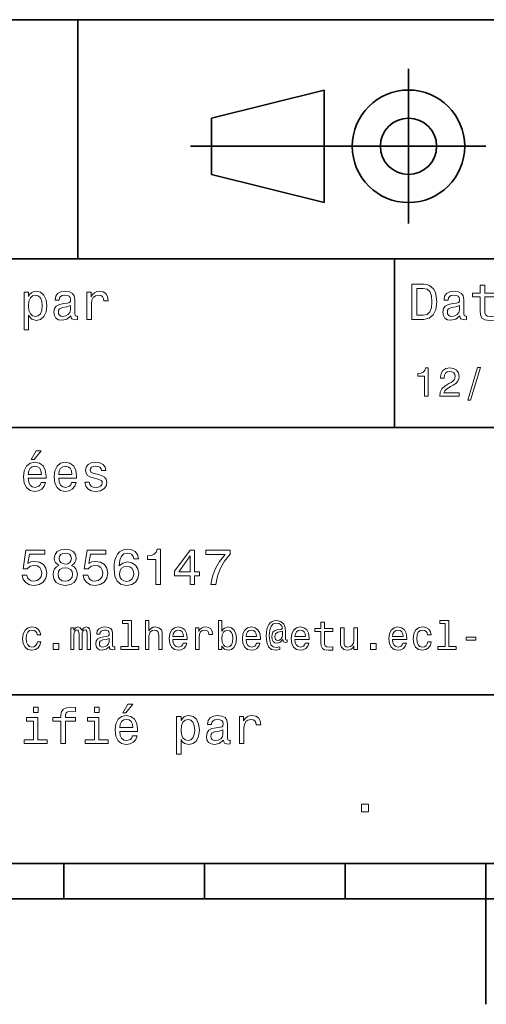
# Model space of a CAD drawing. Extents: x 0 to 296, y 0 to 210.
# Tile 3 of 8: x 115 to 149, y 0 to 70. Entities that reach past the tile are written whole.
import ezdxf

# ---------------------------------------------------------------- set-up
doc = ezdxf.new("R2010")
doc.units = 0

msp = doc.modelspace()

# ---------------------------------------------------------------- linework, layer by layer
at = {"color": 7, "lineweight": 35}
for p, q in [((97, 70), (287, 70)), ((127.5, 61), (148.5, 61)), ((97, 53), (162, 53)), ((97, 41), (162, 41)), ((97, 22), (162, 22)), ((10, 10), (287, 10)), ((97, 10), (287, 10)), ((98.5, 7.5), (198.5, 7.5))]:
    msp.add_line(p, q, dxfattribs=at)
at = {"color": 7, "lineweight": 35, "ltscale": 0.425}
msp.add_line((119.5, 53), (119.5, 70), dxfattribs=at)
at = {"color": 7, "lineweight": 35, "ltscale": 0.275}
msp.add_line((143, 55.5), (143, 66.5), dxfattribs=at)
at = {"color": 7, "lineweight": 35, "ltscale": 0.206155}
for p, q in [((129, 63), (137, 65)), ((137, 57), (129, 59))]:
    msp.add_line(p, q, dxfattribs=at)
at = {"color": 7, "lineweight": 35, "ltscale": 0.2}
msp.add_line((137, 65), (137, 57), dxfattribs=at)
at = {"color": 7, "lineweight": 35, "ltscale": 0.1}
msp.add_line((129, 59), (129, 63), dxfattribs=at)
at = {"color": 7, "lineweight": 35, "ltscale": 0.3}
msp.add_line((142, 41), (142, 53), dxfattribs=at)
at = {"color": 7, "lineweight": 35, "ltscale": 0.0625}
for p, q in [((118.5, 10), (118.5, 7.5)), ((128.5, 10), (128.5, 7.5)), ((138.5, 10), (138.5, 7.5))]:
    msp.add_line(p, q, dxfattribs=at)
at = {"color": 7, "lineweight": 35, "ltscale": 0.25}
msp.add_line((148.5, 10), (148.5, 0), dxfattribs=at)
at = {"color": 7, "lineweight": 13}
for points in [[(144.080688, 51.190563), (143.248566, 51.190563), (143.248566, 48.690563), (144.080688, 48.690563), (144.473343, 48.769814), (144.765137, 49.011169), (144.945251, 49.40382), (145.010086, 49.940563), (144.952454, 50.488113), (144.880402, 50.70425), (144.779541, 50.877163), (144.487747, 51.111313), (144.296829, 51.168949)], [(148.100861, 50.289986), (148.100861, 49.320965), (148.122482, 49.007565), (148.223343, 48.791428), (148.425079, 48.665348), (148.767288, 48.62212), (149.141937, 48.640129), (149.141937, 48.913906), (148.868149, 48.892292), (148.619598, 48.921112), (148.486313, 49.011169), (148.42868, 49.162464), (148.417862, 49.375), (148.417862, 50.289986), (149.141937, 50.289986), (149.141937, 50.560158), (148.417862, 50.560158), (148.417862, 51.125721), (148.100861, 51.125721), (148.100861, 50.560158), (147.553314, 50.560158), (147.553314, 50.289986)], [(115.986313, 50.326012), (115.986313, 50.625), (115.669312, 50.625), (115.669312, 47.941284), (115.986313, 47.941284), (115.986313, 48.98595), (116.097984, 48.816643), (116.22406, 48.704971), (116.541069, 48.62212), (116.843658, 48.690563), (117.081413, 48.895893), (117.236313, 49.2201), (117.293945, 49.659584), (117.236313, 50.095463), (117.081413, 50.41967), (116.843658, 50.621399), (116.541069, 50.693443), (116.368156, 50.671829), (116.220459, 50.603386), (116.094383, 50.488113)], [(116.48703, 48.9067), (116.274498, 48.953533), (116.119598, 49.097622), (116.022339, 49.331772), (115.989914, 49.659584), (116.022339, 49.983791), (116.119598, 50.217941), (116.274498, 50.358429), (116.48703, 50.408863), (116.681557, 50.358429), (116.836456, 50.21434), (116.933716, 49.98019), (116.969742, 49.659584), (116.933716, 49.335377), (116.836456, 49.097622), (116.681557, 48.953533)], [(119.005043, 48.942726), (119.005043, 48.931919), (119.023056, 48.809441), (119.077087, 48.722984), (119.304031, 48.654541), (119.480545, 48.683357), (119.480545, 48.928314), (119.4049, 48.917507), (119.304031, 48.96434), (119.286026, 49.108429), (119.286026, 50.109871), (119.242798, 50.365635), (119.116714, 50.54575), (118.896973, 50.65382), (118.587173, 50.693443), (118.284584, 50.650219), (118.061241, 50.52774), (117.920746, 50.336815), (117.873917, 50.084656), (117.873917, 50.063042), (118.158501, 50.063042), (118.183716, 50.21434), (118.26297, 50.322407), (118.392654, 50.387249), (118.57637, 50.412464), (118.752884, 50.394455), (118.878967, 50.34042), (118.954613, 50.246758), (118.979828, 50.117077), (118.965416, 49.965778), (118.907784, 49.890129), (118.763687, 49.854107), (118.493515, 49.825291), (118.183716, 49.760448), (117.963974, 49.645176), (117.834297, 49.465057), (117.79467, 49.19849), (117.830688, 48.960735), (117.942368, 48.784222), (118.122482, 48.67255), (118.37104, 48.632927), (118.706055, 48.708576)], [(120.143372, 48.690563), (120.460373, 48.690563), (120.460373, 49.796471), (120.492798, 50.063042), (120.590057, 50.253963), (120.748558, 50.369236), (120.961098, 50.408863), (121.119598, 50.383648), (121.238472, 50.3116), (121.310516, 50.189121), (121.335739, 50.023415), (121.656342, 50.023415), (121.613113, 50.315205), (121.49424, 50.524136), (121.296112, 50.650219), (121.02594, 50.693443), (120.842224, 50.664627), (120.683716, 50.592579), (120.543228, 50.4701), (120.431557, 50.304398), (120.431557, 50.625), (120.143372, 50.625)], [(144.055481, 50.891571), (144.329254, 50.837536), (144.516571, 50.671829), (144.628235, 50.376442), (144.664261, 49.940563), (144.624634, 49.519093), (144.51297, 49.223705), (144.322052, 49.047192), (144.055481, 48.989555), (143.583572, 48.989555), (143.583572, 50.891571)], [(146.656342, 48.942726), (146.656342, 48.931919), (146.674347, 48.809441), (146.728394, 48.722984), (146.955338, 48.654541), (147.131851, 48.683357), (147.131851, 48.928314), (147.056198, 48.917507), (146.955338, 48.96434), (146.937317, 49.108429), (146.937317, 50.109871), (146.894089, 50.365635), (146.768005, 50.54575), (146.548264, 50.65382), (146.23848, 50.693443), (145.935883, 50.650219), (145.71254, 50.52774), (145.572052, 50.336815), (145.525223, 50.084656), (145.525223, 50.063042), (145.809799, 50.063042), (145.835022, 50.21434), (145.914261, 50.322407), (146.043945, 50.387249), (146.227661, 50.412464), (146.404175, 50.394455), (146.530258, 50.34042), (146.605911, 50.246758), (146.631119, 50.117077), (146.616714, 49.965778), (146.559082, 49.890129), (146.414978, 49.854107), (146.144806, 49.825291), (145.835022, 49.760448), (145.61528, 49.645176), (145.485596, 49.465057), (145.445969, 49.19849), (145.481995, 48.960735), (145.593658, 48.784222), (145.773773, 48.67255), (146.022339, 48.632927), (146.357346, 48.708576)], [(118.969025, 49.367798), (118.925797, 49.180477), (118.810516, 49.036385), (118.637611, 48.942726), (118.425072, 48.910305), (118.288185, 48.928314), (118.190926, 48.98595), (118.129684, 49.086815), (118.111671, 49.227306), (118.126083, 49.353386), (118.183716, 49.443443), (118.414268, 49.544312), (118.706055, 49.587536), (118.969025, 49.673992)], [(146.620316, 49.367798), (146.577087, 49.180477), (146.461823, 49.036385), (146.28891, 48.942726), (146.07637, 48.910305), (145.939484, 48.928314), (145.842224, 48.98595), (145.780975, 49.086815), (145.76297, 49.227306), (145.777374, 49.353386), (145.835022, 49.443443), (146.065567, 49.544312), (146.357346, 49.587536), (146.620316, 49.673992)], [(144.14122, 43.224785), (144.403458, 43.224785), (144.403458, 45.239193), (144.207504, 45.239193), (144.155624, 45.0634), (144.05188, 44.945248), (143.893372, 44.876083), (143.674362, 44.853027), (143.674362, 44.648415), (144.14122, 44.648415)], [(145.224792, 43.224785), (146.599426, 43.224785), (146.599426, 43.472622), (145.51297, 43.472622), (145.573486, 43.60807), (145.677231, 43.720463), (145.997116, 43.925072), (146.167145, 44.011528), (146.357361, 44.135448), (146.492798, 44.279541), (146.570602, 44.44957), (146.599426, 44.642651), (146.55043, 44.884727), (146.414993, 45.074928), (146.207504, 45.195965), (145.939484, 45.239193), (145.662827, 45.190201), (145.452454, 45.054756), (145.317001, 44.838619), (145.270905, 44.553314), (145.270905, 44.51297), (145.533142, 44.51297), (145.533142, 44.536022), (145.559082, 44.731991), (145.636887, 44.876083), (145.760818, 44.9683), (145.925079, 45), (146.092224, 44.971184), (146.216141, 44.899136), (146.296829, 44.786743), (146.325653, 44.645535), (146.305481, 44.51297), (146.250732, 44.400578), (146.158508, 44.302593), (146.031708, 44.216141), (145.861679, 44.12392), (145.579254, 43.945248), (145.380402, 43.755043), (145.262253, 43.524498), (145.224792, 43.233429)], [(147.213257, 42.956772), (147.412109, 42.956772), (148.109512, 45.279541), (147.907791, 45.279541)], [(116.184441, 38.728386), (116.396973, 38.728386), (116.897697, 39.340778), (116.54467, 39.340778)], [(115.964699, 37.406338), (117.232712, 37.406338), (117.236313, 37.554035), (117.178673, 37.9683), (117.020172, 38.278099), (116.768013, 38.465416), (116.432999, 38.533859), (116.105186, 38.461815), (115.853027, 38.260086), (115.690918, 37.932278), (115.633286, 37.5), (115.687317, 37.056915), (115.849426, 36.732708), (116.097984, 36.530979), (116.422188, 36.462536), (116.703171, 36.509365), (116.933716, 36.631844), (117.103027, 36.826366), (117.200287, 37.085735), (116.886887, 37.085735), (116.822044, 36.941643), (116.728386, 36.833572), (116.461815, 36.747116), (116.256485, 36.786743), (116.101585, 36.912823), (116.000717, 37.118156), (115.964699, 37.395531)], [(118.133286, 37.406338), (119.401299, 37.406338), (119.4049, 37.554035), (119.34726, 37.9683), (119.188766, 38.278099), (118.9366, 38.465416), (118.601585, 38.533859), (118.273773, 38.461815), (118.021614, 38.260086), (117.859512, 37.932278), (117.801872, 37.5), (117.855911, 37.056915), (118.018013, 36.732708), (118.266571, 36.530979), (118.590775, 36.462536), (118.871758, 36.509365), (119.10231, 36.631844), (119.271614, 36.826366), (119.368881, 37.085735), (119.055481, 37.085735), (118.990631, 36.941643), (118.896973, 36.833572), (118.630402, 36.747116), (118.425072, 36.786743), (118.270172, 36.912823), (118.169312, 37.118156), (118.133286, 37.395531)], [(120.971901, 37.658501), (120.66571, 37.730545), (120.438766, 37.8134), (120.363113, 37.982708), (120.384727, 38.101585), (120.460373, 38.188038), (120.582855, 38.242073), (120.759369, 38.263687), (120.92868, 38.242073), (121.061966, 38.177231), (121.148415, 38.079971), (121.184441, 37.950287), (121.49424, 37.950287), (121.49424, 37.957493), (121.440201, 38.191643), (121.292511, 38.375359), (121.061966, 38.490635), (120.759369, 38.533859), (120.453171, 38.490635), (120.229828, 38.371758), (120.08934, 38.195244), (120.046112, 37.971901), (120.078529, 37.755764), (120.179398, 37.604465), (120.3451, 37.496399), (120.586456, 37.42075), (120.939484, 37.334293), (121.155624, 37.244236), (121.213257, 37.172188), (121.234871, 37.064121), (121.202454, 36.930836), (121.115997, 36.829971), (120.97551, 36.765129), (120.788185, 36.743515), (120.590057, 36.765129), (120.445969, 36.840778), (120.348709, 36.963257), (120.309082, 37.132565), (120.002884, 37.132565), (120.053314, 36.844379), (120.201012, 36.635445), (120.435158, 36.509365), (120.759369, 36.462536), (121.097984, 36.509365), (121.346542, 36.635445), (121.497841, 36.837173), (121.551872, 37.100143), (121.512253, 37.327087), (121.400574, 37.481987), (121.216858, 37.582851)], [(115.964699, 37.672909), (116.004318, 37.921471), (116.101585, 38.105186), (116.249283, 38.216858), (116.443802, 38.256485), (116.634727, 38.216858), (116.782425, 38.105186), (116.872482, 37.921471), (116.9049, 37.672909)], [(118.133286, 37.672909), (118.172913, 37.921471), (118.270172, 38.105186), (118.41787, 38.216858), (118.612396, 38.256485), (118.803314, 38.216858), (118.951012, 38.105186), (119.041069, 37.921471), (119.073486, 37.672909)], [(115.539627, 30.502161), (115.618874, 30.206772), (115.795387, 29.976225), (116.054756, 29.832132), (116.386169, 29.778097), (116.75, 29.842939), (117.034584, 30.019451), (117.214699, 30.300432), (117.283142, 30.660662), (117.221901, 30.995676), (117.048996, 31.258644), (116.778816, 31.427954), (116.429398, 31.489193), (116.159225, 31.445965), (115.950287, 31.327089), (116.051155, 32.000721), (117.146255, 32.000721), (117.146255, 32.296108), (115.809799, 32.296108), (115.611671, 30.970461), (115.899857, 30.970461), (116.108788, 31.139769), (116.375359, 31.201008), (116.605911, 31.161383), (116.782425, 31.046108), (116.894089, 30.869596), (116.933716, 30.642651), (116.894089, 30.415705), (116.778816, 30.239193), (116.60231, 30.127522), (116.375359, 30.087896), (116.184441, 30.113111), (116.036743, 30.195965), (115.928673, 30.325647), (115.874641, 30.502161)], [(118.1549, 31.197405), (117.971184, 31.09654), (117.8451, 30.956051), (117.765854, 30.779539), (117.740631, 30.567001), (117.798271, 30.246397), (117.963974, 29.997837), (118.234146, 29.839336), (118.601585, 29.778097), (118.965416, 29.839336), (119.235596, 29.997837), (119.401299, 30.246397), (119.46254, 30.567001), (119.433716, 30.779539), (119.35807, 30.956051), (119.228386, 31.09654), (119.048271, 31.197405), (119.192368, 31.283861), (119.293228, 31.402737), (119.354469, 31.546829), (119.376083, 31.723343), (119.318443, 31.979107), (119.167145, 32.184437), (118.922195, 32.317722), (118.601585, 32.368156), (118.277374, 32.317722), (118.032425, 32.184437), (117.877525, 31.979107), (117.823486, 31.723343), (117.841499, 31.546829), (117.90274, 31.402737)], [(119.876801, 30.502161), (119.956055, 30.206772), (120.132568, 29.976225), (120.391937, 29.832132), (120.723343, 29.778097), (121.087173, 29.842939), (121.371758, 30.019451), (121.551872, 30.300432), (121.620316, 30.660662), (121.559082, 30.995676), (121.386169, 31.258644), (121.115997, 31.427954), (120.766571, 31.489193), (120.496399, 31.445965), (120.287468, 31.327089), (120.388329, 32.000721), (121.483429, 32.000721), (121.483429, 32.296108), (120.146973, 32.296108), (119.948853, 30.970461), (120.23703, 30.970461), (120.445969, 31.139769), (120.71254, 31.201008), (120.943085, 31.161383), (121.119598, 31.046108), (121.23127, 30.869596), (121.270897, 30.642651), (121.23127, 30.415705), (121.115997, 30.239193), (120.939484, 30.127522), (120.71254, 30.087896), (120.521614, 30.113111), (120.373917, 30.195965), (120.265854, 30.325647), (120.211815, 30.502161)], [(123.803314, 31.676512), (123.734871, 31.9683), (123.57637, 32.184437), (123.331413, 32.321323), (123.014412, 32.368156), (122.80188, 32.342937), (122.618156, 32.274494), (122.456055, 32.162823), (122.319168, 32.004322), (122.211098, 31.806194), (122.131851, 31.56484), (122.081413, 31.280258), (122.067001, 30.959654), (122.124641, 30.448126), (122.301155, 30.077089), (122.585739, 29.853746), (122.974785, 29.778097), (123.324211, 29.842939), (123.590782, 30.012247), (123.763687, 30.278818), (123.824928, 30.617435), (123.763687, 30.959654), (123.597984, 31.222622), (123.342224, 31.388329), (123.025223, 31.445965), (122.682999, 31.373919), (122.427238, 31.168587), (122.48127, 31.56484), (122.596542, 31.849422), (122.773056, 32.01873), (123.018013, 32.076366), (123.198128, 32.04755), (123.335014, 31.971901), (123.425072, 31.845821), (123.471909, 31.676512)], [(125.042511, 29.850143), (125.370316, 29.850143), (125.370316, 32.368156), (125.125366, 32.368156), (125.060524, 32.148415), (124.93084, 32.000721), (124.732712, 31.914265), (124.458939, 31.885447), (124.458939, 31.629683), (125.042511, 31.629683)], [(127.474068, 29.850143), (127.798279, 29.850143), (127.798279, 30.46974), (128.154907, 30.46974), (128.154907, 30.757925), (127.798279, 30.757925), (127.798279, 32.296108), (127.470467, 32.296108), (126.375366, 30.786743), (126.375366, 30.46974), (127.474068, 30.46974)], [(128.943817, 29.850143), (129.307648, 29.850143), (129.426514, 30.444523), (129.635452, 30.999279), (129.930847, 31.514408), (130.316284, 31.997118), (130.316284, 32.296108), (128.601593, 32.296108), (128.601593, 31.9683), (129.970459, 31.9683), (129.574219, 31.481987), (129.275223, 30.974062), (129.066284, 30.433718)], [(118.16571, 31.694523), (118.194527, 31.853025), (118.280983, 31.975504), (118.41787, 32.051151), (118.601585, 32.079971), (118.7817, 32.051151), (118.918587, 31.975504), (119.005043, 31.853025), (119.03746, 31.694523), (119.005043, 31.532419), (118.918587, 31.40634), (118.7817, 31.323486), (118.601585, 31.298271), (118.41787, 31.327089), (118.280983, 31.40634), (118.194527, 31.532419)], [(126.677956, 30.757925), (127.474068, 31.878241), (127.474068, 30.757925)], [(118.086456, 30.574207), (118.118881, 30.765129), (118.223343, 30.909222), (118.385452, 31.002882), (118.601585, 31.035301), (118.814117, 31.002882), (118.976227, 30.909222), (119.080688, 30.765129), (119.116714, 30.574207), (119.080688, 30.368876), (118.976227, 30.213976), (118.814117, 30.113111), (118.601585, 30.08069), (118.385452, 30.113111), (118.223343, 30.213976), (118.118881, 30.368876)], [(123.47551, 30.613832), (123.435883, 30.386887), (123.335014, 30.213976), (123.172913, 30.098703), (122.971184, 30.062679), (122.758652, 30.098703), (122.596542, 30.210375), (122.492081, 30.383286), (122.459656, 30.610229), (122.495682, 30.833572), (122.596542, 31.002882), (122.762253, 31.11095), (122.985596, 31.150576), (123.180115, 31.11095), (123.335014, 31.006483), (123.435883, 30.837175)], [(116.605186, 26.259367), (116.855904, 26.259367), (116.804031, 26.489914), (116.680115, 26.671471), (116.48703, 26.783863), (116.236313, 26.827091), (115.959656, 26.769453), (115.749275, 26.60807), (115.616714, 26.345821), (115.570602, 25.994238), (115.613831, 25.645535), (115.743515, 25.386168), (115.948128, 25.224785), (116.227661, 25.170031), (116.475502, 25.213257), (116.668587, 25.334295), (116.801147, 25.524496), (116.858788, 25.778099), (116.616714, 25.778099), (116.573486, 25.616716), (116.492798, 25.495678), (116.377518, 25.42075), (116.236313, 25.397696), (116.060516, 25.43516), (115.933716, 25.550434), (115.855904, 25.737753), (115.829971, 26.002882), (115.855904, 26.262249), (115.9366, 26.449568), (116.066284, 26.564842), (116.236313, 26.605188), (116.386169, 26.579252), (116.498558, 26.51297), (116.573486, 26.40346)], [(118.988472, 25.224785), (119.221901, 25.224785), (119.221901, 26.259367), (119.236313, 26.414986), (119.279541, 26.527378), (119.345825, 26.59366), (119.432274, 26.619598), (119.501442, 26.596542), (119.547546, 26.538906), (119.570602, 26.440924), (119.579254, 26.311241), (119.579254, 25.224785), (119.798271, 25.224785), (119.798271, 26.259367), (119.812683, 26.412106), (119.855911, 26.524496), (119.925072, 26.59366), (120.011528, 26.619598), (120.080688, 26.596542), (120.126801, 26.538906), (120.155617, 26.311241), (120.155617, 25.224785), (120.389046, 25.224785), (120.389046, 26.293949), (120.374641, 26.515852), (120.328529, 26.685881), (120.236313, 26.789627), (120.086456, 26.827091), (119.91066, 26.769453), (119.775215, 26.602306), (119.668587, 26.766571), (119.489914, 26.827091), (119.325645, 26.769453), (119.213257, 26.60807), (119.213257, 26.772335), (118.988472, 26.772335)], [(121.743515, 25.426514), (121.743515, 25.417868), (121.757927, 25.319885), (121.801155, 25.250721), (121.982712, 25.195967), (122.123917, 25.219021), (122.123917, 25.414986), (122.0634, 25.406342), (121.982712, 25.443806), (121.9683, 25.559078), (121.9683, 26.360231), (121.933716, 26.564842), (121.832855, 26.708935), (121.657059, 26.795389), (121.409225, 26.827091), (121.167145, 26.792507), (120.988472, 26.694525), (120.876083, 26.541788), (120.838615, 26.340059), (120.838615, 26.322767), (121.066284, 26.322767), (121.086456, 26.443806), (121.149857, 26.53026), (121.253601, 26.582134), (121.400574, 26.602306), (121.541786, 26.587896), (121.642654, 26.54467), (121.703171, 26.469742), (121.723343, 26.365995), (121.711815, 26.244957), (121.66571, 26.184439), (121.55043, 26.155621), (121.33429, 26.132566), (121.086456, 26.080692), (120.91066, 25.988474), (120.806915, 25.844381), (120.775215, 25.631124), (120.804031, 25.440924), (120.893372, 25.299713), (121.03746, 25.210375), (121.236313, 25.178675), (121.504318, 25.239195)], [(123.0634, 27.080692), (123.0634, 25.438042), (122.541786, 25.438042), (122.541786, 25.224785), (123.835739, 25.224785), (123.835739, 25.438042), (123.317001, 25.438042), (123.317001, 27.293949), (122.66571, 27.293949), (122.66571, 27.080692)], [(124.293945, 25.224785), (124.547554, 25.224785), (124.547554, 26.118156), (124.573486, 26.322767), (124.657059, 26.472624), (124.786743, 26.564842), (124.959656, 26.599424), (125.097984, 26.570606), (125.184441, 26.492796), (125.227669, 26.363113), (125.242081, 26.190203), (125.242081, 25.224785), (125.495682, 25.224785), (125.495682, 26.242077), (125.484154, 26.446688), (125.432281, 26.616716), (125.262253, 26.772335), (124.997116, 26.827091), (124.853027, 26.806917), (124.729111, 26.752163), (124.625366, 26.665707), (124.547554, 26.547552), (124.547554, 27.293949), (124.293945, 27.293949)], [(126.250725, 25.925074), (127.265129, 25.925074), (127.268013, 26.043228), (127.221909, 26.374641), (127.0951, 26.622478), (126.893372, 26.772335), (126.625366, 26.827091), (126.363113, 26.769453), (126.161385, 26.60807), (126.0317, 26.345821), (125.985596, 26), (126.028824, 25.645535), (126.158501, 25.386168), (126.357353, 25.224785), (126.616714, 25.170031), (126.841499, 25.207495), (127.02594, 25.305477), (127.161385, 25.461096), (127.239197, 25.668589), (126.988472, 25.668589), (126.9366, 25.553314), (126.861671, 25.46686), (126.648415, 25.397696), (126.484154, 25.429396), (126.360229, 25.53026), (126.279541, 25.694525), (126.250725, 25.916428)], [(126.250725, 26.138329), (126.282425, 26.337177), (126.360229, 26.48415), (126.478386, 26.573488), (126.63401, 26.605188), (126.786743, 26.573488), (126.9049, 26.48415), (126.976944, 26.337177), (127.002884, 26.138329)], [(127.858795, 25.224785), (128.112396, 25.224785), (128.112396, 26.10951), (128.138336, 26.322767), (128.216141, 26.475506), (128.342941, 26.567724), (128.51297, 26.599424), (128.639771, 26.579252), (128.734879, 26.521614), (128.792511, 26.423632), (128.812683, 26.291067), (129.069168, 26.291067), (129.034576, 26.524496), (128.939484, 26.691643), (128.780975, 26.792507), (128.56485, 26.827091), (128.417877, 26.804035), (128.291077, 26.746399), (128.17868, 26.648417), (128.08934, 26.515852), (128.08934, 26.772335), (127.858795, 26.772335)], [(129.737762, 25.463978), (129.925079, 25.242075), (130.181564, 25.170031), (130.42363, 25.224785), (130.616714, 25.38905), (130.737762, 25.651299), (130.783859, 26), (130.737762, 26.348703), (130.613831, 26.60807), (130.42363, 26.769453), (130.181564, 26.827091), (129.927963, 26.752163), (129.824219, 26.659943), (129.737762, 26.536024), (129.737762, 27.293949), (129.484161, 27.293949), (129.484161, 25.224785), (129.737762, 25.224785)], [(131.455338, 25.925074), (132.469742, 25.925074), (132.472626, 26.043228), (132.426514, 26.374641), (132.299713, 26.622478), (132.097992, 26.772335), (131.829971, 26.827091), (131.567719, 26.769453), (131.365997, 26.60807), (131.236313, 26.345821), (131.190201, 26), (131.233429, 25.645535), (131.363113, 25.386168), (131.561966, 25.224785), (131.821335, 25.170031), (132.046112, 25.207495), (132.23056, 25.305477), (132.365997, 25.461096), (132.443817, 25.668589), (132.193085, 25.668589), (132.141205, 25.553314), (132.066284, 25.46686), (131.853027, 25.397696), (131.688766, 25.429396), (131.56485, 25.53026), (131.484161, 25.694525), (131.455338, 25.916428)], [(131.455338, 26.138329), (131.48703, 26.337177), (131.56485, 26.48415), (131.682999, 26.573488), (131.838623, 26.605188), (131.991364, 26.573488), (132.109512, 26.48415), (132.181564, 26.337177), (132.207489, 26.138329)], [(134.383286, 25.734871), (134.383286, 25.902018), (134.337189, 25.893373), (134.282425, 25.913546), (134.265137, 25.974064), (134.265137, 26.446688), (134.242081, 26.780981), (134.149857, 27.02882), (133.933716, 27.213257), (133.631134, 27.279539), (133.455338, 27.262249), (133.305481, 27.210375), (133.175797, 27.12392), (133.072052, 27.002882), (132.991364, 26.850145), (132.933716, 26.662825), (132.899139, 26.438042), (132.887604, 26.184439), (132.927963, 25.737753), (133.057648, 25.42075), (133.273773, 25.230549), (133.582138, 25.170031), (133.864563, 25.216139), (133.864563, 25.406342), (133.616714, 25.360231), (133.377533, 25.409224), (133.219025, 25.567724), (133.132568, 25.835735), (133.106628, 26.224785), (133.135452, 26.605188), (133.233429, 26.876081), (133.391937, 27.040346), (133.622482, 27.095102), (133.798279, 27.063402), (133.927963, 26.988474), (134.008652, 26.876081), (134.037476, 26.746399), (134.005768, 26.682999), (133.919312, 26.654179), (133.636887, 26.610952), (133.481277, 26.547552), (133.368881, 26.449568), (133.302597, 26.314121), (133.282425, 26.135448), (133.308365, 25.942364), (133.380402, 25.798271), (133.498566, 25.708935), (133.654175, 25.680117), (133.881851, 25.740635), (134.074936, 25.930836), (134.074936, 25.913546), (134.121033, 25.760807), (134.279541, 25.714699)], [(134.925079, 25.925074), (135.939484, 25.925074), (135.942368, 26.043228), (135.896255, 26.374641), (135.769455, 26.622478), (135.567734, 26.772335), (135.299713, 26.827091), (135.037476, 26.769453), (134.835739, 26.60807), (134.706055, 26.345821), (134.659943, 26), (134.703171, 25.645535), (134.832855, 25.386168), (135.031708, 25.224785), (135.291077, 25.170031), (135.515854, 25.207495), (135.700287, 25.305477), (135.835739, 25.461096), (135.913544, 25.668589), (135.662827, 25.668589), (135.610962, 25.553314), (135.536026, 25.46686), (135.322769, 25.397696), (135.158508, 25.429396), (135.034592, 25.53026), (134.953888, 25.694525), (134.925079, 25.916428)], [(134.925079, 26.138329), (134.956772, 26.337177), (135.034592, 26.48415), (135.15274, 26.573488), (135.308365, 26.605188), (135.461105, 26.573488), (135.579254, 26.48415), (135.651306, 26.337177), (135.677246, 26.138329)], [(136.778107, 26.504324), (136.778107, 25.729107), (136.795395, 25.478388), (136.876083, 25.305477), (137.037476, 25.204613), (137.311249, 25.170031), (137.610962, 25.184439), (137.610962, 25.40346), (137.391937, 25.386168), (137.193085, 25.409224), (137.086456, 25.48127), (137.040344, 25.602306), (137.031708, 25.772335), (137.031708, 26.504324), (137.610962, 26.504324), (137.610962, 26.720463), (137.031708, 26.720463), (137.031708, 27.172913), (136.778107, 27.172913), (136.778107, 26.720463), (136.340057, 26.720463), (136.340057, 26.504324)], [(139.365997, 26.772335), (139.112396, 26.772335), (139.112396, 25.878963), (139.083588, 25.671471), (139, 25.521614), (138.870331, 25.429396), (138.700287, 25.400578), (138.56485, 25.423632), (138.478394, 25.492796), (138.429398, 25.610952), (138.417877, 25.778099), (138.417877, 26.772335), (138.164276, 26.772335), (138.164276, 25.755045), (138.172913, 25.550434), (138.227676, 25.380404), (138.394821, 25.224785), (138.662827, 25.170031), (138.806915, 25.190203), (138.930847, 25.242075), (139.037476, 25.331413), (139.123932, 25.461096), (139.123932, 25.224785), (139.365997, 25.224785)], [(141.864563, 25.925074), (142.878967, 25.925074), (142.881851, 26.043228), (142.835739, 26.374641), (142.708939, 26.622478), (142.507217, 26.772335), (142.239197, 26.827091), (141.976959, 26.769453), (141.775223, 26.60807), (141.645538, 26.345821), (141.599426, 26), (141.642654, 25.645535), (141.772339, 25.386168), (141.971191, 25.224785), (142.23056, 25.170031), (142.455338, 25.207495), (142.639771, 25.305477), (142.775223, 25.461096), (142.853027, 25.668589), (142.60231, 25.668589), (142.550446, 25.553314), (142.47551, 25.46686), (142.262253, 25.397696), (142.097992, 25.429396), (141.974075, 25.53026), (141.893372, 25.694525), (141.864563, 25.916428)], [(141.864563, 26.138329), (141.896255, 26.337177), (141.974075, 26.48415), (142.092224, 26.573488), (142.247849, 26.605188), (142.400589, 26.573488), (142.518738, 26.48415), (142.59079, 26.337177), (142.61673, 26.138329)], [(144.363129, 26.259367), (144.613846, 26.259367), (144.561966, 26.489914), (144.438049, 26.671471), (144.244965, 26.783863), (143.994247, 26.827091), (143.71759, 26.769453), (143.507217, 26.60807), (143.374649, 26.345821), (143.328537, 25.994238), (143.371765, 25.645535), (143.50145, 25.386168), (143.706055, 25.224785), (143.985596, 25.170031), (144.233429, 25.213257), (144.426514, 25.334295), (144.559082, 25.524496), (144.61673, 25.778099), (144.374649, 25.778099), (144.331421, 25.616716), (144.250732, 25.495678), (144.135452, 25.42075), (143.994247, 25.397696), (143.818451, 25.43516), (143.69165, 25.550434), (143.613846, 25.737753), (143.587906, 26.002882), (143.613846, 26.262249), (143.694534, 26.449568), (143.824219, 26.564842), (143.994247, 26.605188), (144.144104, 26.579252), (144.2565, 26.51297), (144.331421, 26.40346)], [(145.61673, 27.080692), (145.61673, 25.438042), (145.095108, 25.438042), (145.095108, 25.224785), (146.389053, 25.224785), (146.389053, 25.438042), (145.870331, 25.438042), (145.870331, 27.293949), (145.219025, 27.293949), (145.219025, 27.080692)], [(121.714699, 25.766571), (121.680115, 25.616716), (121.587898, 25.501442), (121.44957, 25.426514), (121.279541, 25.400578), (121.170029, 25.414986), (121.092216, 25.461096), (121.043228, 25.541788), (121.028816, 25.654181), (121.040344, 25.755045), (121.086456, 25.827091), (121.270889, 25.907782), (121.504318, 25.942364), (121.714699, 26.011528)], [(130.524506, 26), (130.495682, 25.740635), (130.417877, 25.550434), (130.293945, 25.43516), (130.138336, 25.397696), (129.968307, 25.43516), (129.844391, 25.550434), (129.766571, 25.737753), (129.740631, 26), (129.766571, 26.259367), (129.844391, 26.446688), (129.968307, 26.559078), (130.138336, 26.599424), (130.293945, 26.559078), (130.417877, 26.443806), (130.495682, 26.256485)], [(134.048996, 26.279539), (134.020172, 26.100866), (133.948135, 25.974064), (133.838623, 25.896255), (133.708939, 25.873199), (133.619598, 25.887609), (133.556198, 25.939482), (133.515854, 26.025938), (133.504333, 26.146975), (133.553314, 26.345821), (133.720459, 26.449568), (134.048996, 26.53026)], [(147.095108, 25.884727), (147.792511, 25.884727), (147.792511, 26.112392), (147.095108, 26.112392)], [(117.752159, 25.224785), (118.149857, 25.224785), (118.149857, 25.654181), (117.752159, 25.654181)], [(140.305481, 25.224785), (140.703186, 25.224785), (140.703186, 25.654181), (140.305481, 25.654181)], [(116.667145, 21.117435), (116.33213, 21.117435), (116.33213, 20.757204), (116.667145, 20.757204)], [(118.295387, 20.130404), (118.295387, 18.530979), (118.612396, 18.530979), (118.612396, 20.130404), (119.332855, 20.130404), (119.332855, 20.400576), (118.612396, 20.400576), (118.612396, 20.519451), (118.637611, 20.663544), (118.720459, 20.760807), (118.860954, 20.818443), (119.062683, 20.840057), (119.332855, 20.825647), (119.332855, 21.099422), (118.990631, 21.117435), (118.680832, 21.085014), (118.464699, 20.987751), (118.335014, 20.818443), (118.295387, 20.577089), (118.295387, 20.400576), (117.715424, 20.400576), (117.715424, 20.130404)], [(121.004326, 21.117435), (120.669312, 21.117435), (120.669312, 20.757204), (121.004326, 20.757204)], [(122.690201, 20.728386), (122.90274, 20.728386), (123.403458, 21.340778), (123.05043, 21.340778)], [(116.656342, 18.79755), (116.656342, 20.400576), (115.842216, 20.400576), (115.842216, 20.130404), (116.33934, 20.130404), (116.33934, 18.79755), (115.690918, 18.79755), (115.690918, 18.530979), (117.311958, 18.530979), (117.311958, 18.79755)], [(120.993515, 18.79755), (120.993515, 20.400576), (120.179398, 20.400576), (120.179398, 20.130404), (120.676514, 20.130404), (120.676514, 18.79755), (120.028099, 18.79755), (120.028099, 18.530979), (121.649139, 18.530979), (121.649139, 18.79755)], [(122.470459, 19.40634), (123.73848, 19.40634), (123.742081, 19.554033), (123.684441, 19.9683), (123.52594, 20.278097), (123.273773, 20.465418), (122.938766, 20.533861), (122.610954, 20.461815), (122.358795, 20.260086), (122.196686, 19.932276), (122.139053, 19.5), (122.193085, 19.056915), (122.355194, 18.732708), (122.603745, 18.530979), (122.927956, 18.462536), (123.208939, 18.509365), (123.439484, 18.631844), (123.608795, 18.826368), (123.706055, 19.085733), (123.392654, 19.085733), (123.327812, 18.941643), (123.234154, 18.833572), (122.967583, 18.747118), (122.762253, 18.786743), (122.607353, 18.912823), (122.506485, 19.118155), (122.470459, 19.395533)], [(126.829254, 20.166426), (126.829254, 20.465418), (126.512253, 20.465418), (126.512253, 17.7817), (126.829254, 17.7817), (126.829254, 18.826368), (126.940926, 18.657061), (127.067009, 18.545389), (127.38401, 18.462536), (127.6866, 18.530979), (127.924355, 18.736311), (128.079254, 19.060518), (128.136887, 19.5), (128.079254, 19.935879), (127.924355, 20.260086), (127.6866, 20.461815), (127.38401, 20.533861), (127.211098, 20.512247), (127.0634, 20.443804), (126.937325, 20.328529)], [(129.847992, 18.78314), (129.847992, 18.772333), (129.865997, 18.649855), (129.920029, 18.5634), (130.146973, 18.494957), (130.323486, 18.523775), (130.323486, 18.768732), (130.247849, 18.757925), (130.146973, 18.804754), (130.128967, 18.948847), (130.128967, 19.950287), (130.085739, 20.206051), (129.959656, 20.386166), (129.739914, 20.494236), (129.430115, 20.533861), (129.127533, 20.490633), (128.904175, 20.368155), (128.763687, 20.177233), (128.716858, 19.925072), (128.716858, 19.903458), (129.00145, 19.903458), (129.026657, 20.054754), (129.105911, 20.162823), (129.235596, 20.227665), (129.419312, 20.252882), (129.595825, 20.234869), (129.721909, 20.180836), (129.797562, 20.087175), (129.822769, 19.957493), (129.808365, 19.806194), (129.750732, 19.730547), (129.606628, 19.694523), (129.336456, 19.665705), (129.026657, 19.600864), (128.806915, 19.48559), (128.677246, 19.305475), (128.637619, 19.038904), (128.67363, 18.801151), (128.785309, 18.62464), (128.965424, 18.512968), (129.213989, 18.473343), (129.548996, 18.54899)], [(130.986313, 18.530979), (131.303314, 18.530979), (131.303314, 19.636887), (131.335739, 19.903458), (131.432999, 20.094379), (131.591507, 20.209654), (131.804047, 20.249279), (131.96254, 20.224062), (132.081421, 20.152016), (132.153473, 20.029537), (132.17868, 19.863832), (132.499283, 19.863832), (132.456055, 20.155619), (132.337189, 20.364553), (132.139053, 20.490633), (131.868881, 20.533861), (131.685165, 20.505043), (131.526657, 20.432997), (131.386169, 20.310518), (131.274506, 20.144812), (131.274506, 20.465418), (130.986313, 20.465418)], [(122.470459, 19.672911), (122.510086, 19.921469), (122.607353, 20.105186), (122.755043, 20.216858), (122.94957, 20.256483), (123.140488, 20.216858), (123.288185, 20.105186), (123.378242, 19.921469), (123.410667, 19.672911)], [(127.329971, 18.747118), (127.117439, 18.793947), (126.96254, 18.93804), (126.86528, 19.17219), (126.832855, 19.5), (126.86528, 19.824207), (126.96254, 20.058357), (127.117439, 20.198847), (127.329971, 20.249279), (127.524498, 20.198847), (127.679398, 20.054754), (127.776657, 19.820604), (127.812683, 19.5), (127.776657, 19.175793), (127.679398, 18.93804), (127.524498, 18.793947)], [(129.811966, 19.208212), (129.768738, 19.020893), (129.653458, 18.876801), (129.48056, 18.78314), (129.268021, 18.750719), (129.131134, 18.768732), (129.033875, 18.826368), (128.972626, 18.927233), (128.95462, 19.067722), (128.969025, 19.193804), (129.026657, 19.283861), (129.257202, 19.384726), (129.548996, 19.427954), (129.811966, 19.514408)], [(139.667145, 13.690562), (140.164261, 13.690562), (140.164261, 14.227305), (139.667145, 14.227305)]]:
    msp.add_lwpolyline(points, close=True, dxfattribs=at)
at = {"color": 7, "lineweight": 35}
for radius in [4, 2]:
    msp.add_circle((143, 61), radius, dxfattribs=at)

doc.saveas('drawing.dxf')
